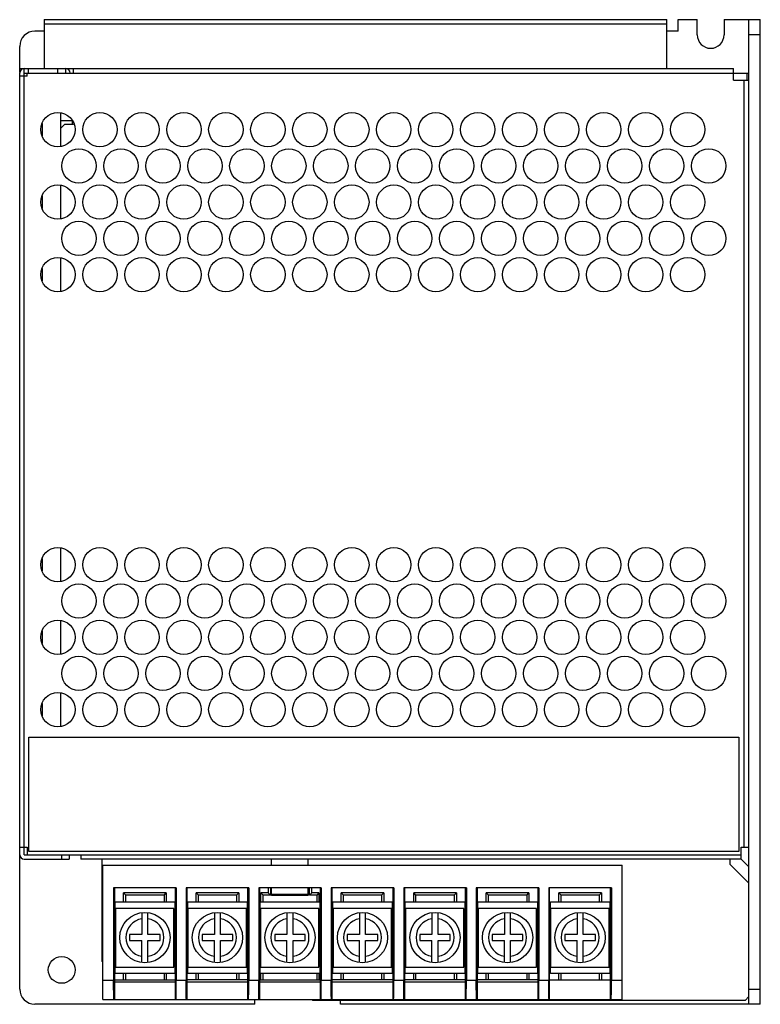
# Model space of a CAD drawing. Header units: millimetres. Extents: x 13 to 110, y 20 to 149.
import ezdxf

# ---------------------------------------------------------------- set-up
doc = ezdxf.new("R2010")
doc.units = ezdxf.units.MM
doc.header["$LTSCALE"] = 11.133321
doc.layers.get('0').update_dxf_attribs({"linetype": 'CONTINUOUS'})

msp = doc.modelspace()

# ---------------------------------------------------------------- linework, layer by layer
at = {"color": 7}
for p, q in [((16.65, 149.38), (16.65, 142.98)), ((16.65, 149.38), (98.2, 149.38)), ((98.2, 148.77), (16.65, 148.77)), ((98.2, 142.98), (98.2, 149.38)), ((99.7, 147.88), (99.7, 149.38)), ((99.7, 149.38), (102.2, 149.38)), ((102.2, 147.38), (102.2, 149.38)), ((105.7, 149.38), (105.7, 147.38)), ((105.7, 149.38), (110.45, 149.38)), ((108.95, 20.38), (108.95, 149.38)), ((110.45, 20.38), (110.45, 149.38)), ((16.65, 147.88), (15.45, 147.88)), ((99.7, 147.88), (98.2, 147.88)), ((110.45, 147.38), (108.95, 147.38)), ((13.45, 142.47), (13.45, 145.88)), ((13.45, 142.97), (19.45, 142.97)), ((13.45, 22.38), (13.45, 142.38)), ((14.45, 141.97), (13.45, 141.97)), ((14.05, 39.98), (14.05, 142.97)), ((14.05, 142.38), (108.95, 142.38)), ((14.45, 141.97), (14.45, 142.38)), ((14.55, 142.97), (14.55, 142.38)), ((18.45, 142.38), (18.45, 142.97)), ((19.45, 142.98), (20.45, 142.98)), ((19.45, 142.97), (19.45, 142.38)), ((20.45, 142.97), (20.45, 142.38)), ((20.45, 142.97), (106.95, 142.97)), ((106.95, 141.47), (106.95, 142.97)), ((108.7, 142.38), (108.7, 141.47)), ((106.95, 141.47), (108.95, 141.47)), ((108.35, 40.98), (108.35, 141.47)), ((18.85, 132.78), (18.85, 137.17)), ((16.45, 134.16), (16.45, 135.79)), ((18.85, 136.18), (20.35, 136.18)), ((18.85, 135.18), (19.35, 135.68)), ((19.35, 135.68), (20.5, 135.68)), ((20.35, 135.68), (20.35, 136.18)), ((18.85, 123.28), (18.85, 127.67)), ((16.45, 124.66), (16.45, 126.29)), ((18.85, 113.78), (18.85, 118.17)), ((16.45, 115.16), (16.45, 116.79)), ((18.85, 75.78), (18.85, 80.17)), ((16.45, 77.16), (16.45, 78.79)), ((18.85, 66.28), (18.85, 70.67)), ((16.45, 67.66), (16.45, 69.29)), ((18.85, 56.78), (18.85, 61.17)), ((16.45, 58.16), (16.45, 59.79)), ((14.65, 40.38), (14.65, 55.38)), ((14.65, 55.38), (107.65, 55.38)), ((107.65, 55.38), (107.65, 40.38)), ((13.45, 40.98), (14.45, 40.98)), ((14.45, 40.98), (14.45, 39.98)), ((107.65, 40.38), (14.65, 40.38)), ((107.95, 40.98), (108.95, 40.98)), ((107.95, 39.38), (107.95, 40.98)), ((14.05, 39.98), (107.95, 39.98)), ((14.05, 39.38), (19.95, 39.38)), ((18.95, 39.38), (18.95, 39.98)), ((19.95, 39.98), (19.95, 39.38)), ((21.45, 39.98), (21.45, 39.38)), ((107.95, 39.38), (21.45, 39.38)), ((24.25, 25.98), (24.25, 39.38)), ((46.45, 38.62), (46.45, 39.38)), ((51.25, 38.62), (51.25, 39.38)), ((106.45, 39.38), (106.45, 38.75)), ((108.95, 36.25), (106.45, 38.75)), ((107.95, 39.37), (108.95, 38.38)), ((24.35, 38.62), (92.35, 38.62)), ((24.35, 21.02), (24.35, 38.62)), ((92.35, 21.02), (92.35, 38.62)), ((33.95, 35.62), (25.75, 35.62)), ((25.75, 35.62), (25.75, 23.52)), ((25.85, 35.62), (25.85, 21.02)), ((27.35, 34.67), (27.05, 34.97)), ((32.65, 34.97), (27.05, 34.97)), ((27.05, 33.82), (27.05, 34.97)), ((32.35, 34.67), (32.65, 34.97)), ((32.65, 34.97), (32.65, 33.82)), ((33.85, 21.02), (33.85, 35.62)), ((33.95, 35.62), (33.95, 23.52)), ((43.45, 35.62), (35.25, 35.62)), ((35.25, 35.62), (35.25, 23.52)), ((35.35, 35.62), (35.35, 21.02)), ((36.85, 34.67), (36.55, 34.97)), ((42.15, 34.97), (36.55, 34.97)), ((36.55, 33.82), (36.55, 34.97)), ((41.85, 34.67), (42.15, 34.97)), ((42.15, 34.97), (42.15, 33.82)), ((43.35, 21.02), (43.35, 35.62)), ((43.45, 35.62), (43.45, 23.52)), ((52.95, 35.62), (44.75, 35.62)), ((44.75, 35.62), (44.75, 23.52)), ((44.85, 35.62), (44.85, 21.02)), ((46, 34.97), (45.05, 34.97)), ((45.05, 34.97), (45.35, 34.67)), ((45.05, 33.82), (45.05, 34.97)), ((46, 35.62), (46, 34.97)), ((46, 34.97), (46.3, 34.67)), ((46.3, 35.62), (46.3, 34.67)), ((46.45, 34.62), (46.45, 35.62)), ((51.25, 34.62), (51.25, 35.62)), ((51.4, 34.67), (51.4, 35.62)), ((51.7, 34.97), (51.4, 34.67)), ((51.7, 34.97), (51.7, 35.62)), ((52.65, 34.97), (51.7, 34.97)), ((52.65, 34.97), (52.35, 34.67)), ((52.65, 34.97), (52.65, 33.82)), ((52.85, 21.02), (52.85, 35.62)), ((52.95, 35.62), (52.95, 23.52)), ((62.45, 35.62), (54.25, 35.62)), ((54.25, 35.62), (54.25, 23.52)), ((54.35, 35.62), (54.35, 21.02)), ((61.15, 34.97), (55.55, 34.97)), ((55.85, 34.67), (55.55, 34.97)), ((55.55, 33.82), (55.55, 34.97)), ((60.85, 34.67), (61.15, 34.97)), ((61.15, 34.97), (61.15, 33.82)), ((62.35, 21.02), (62.35, 35.62)), ((62.45, 35.62), (62.45, 23.52)), ((71.95, 35.62), (63.75, 35.62)), ((63.75, 35.62), (63.75, 23.52)), ((63.85, 35.62), (63.85, 21.02)), ((70.65, 34.97), (65.05, 34.97)), ((65.35, 34.67), (65.05, 34.97)), ((65.05, 33.82), (65.05, 34.97)), ((70.35, 34.67), (70.65, 34.97)), ((70.65, 34.97), (70.65, 33.82)), ((71.85, 21.02), (71.85, 35.62)), ((71.95, 35.62), (71.95, 23.52)), ((81.45, 35.62), (73.25, 35.62)), ((73.25, 35.62), (73.25, 23.52)), ((73.35, 35.62), (73.35, 21.02)), ((80.15, 34.97), (74.55, 34.97)), ((74.85, 34.67), (74.55, 34.97)), ((74.55, 33.82), (74.55, 34.97)), ((79.85, 34.67), (80.15, 34.97)), ((80.15, 34.97), (80.15, 33.82)), ((81.35, 21.02), (81.35, 35.62)), ((81.45, 35.62), (81.45, 23.52)), ((90.95, 35.62), (82.75, 35.62)), ((82.75, 35.62), (82.75, 23.52)), ((82.85, 21.02), (82.85, 35.62)), ((89.65, 34.97), (84.05, 34.97)), ((84.05, 34.97), (84.35, 34.67)), ((84.05, 33.82), (84.05, 34.97)), ((89.65, 34.97), (89.35, 34.67)), ((89.65, 34.97), (89.65, 33.82)), ((90.85, 21.02), (90.85, 35.62)), ((90.95, 35.62), (90.95, 23.52)), ((25.95, 33.82), (33.75, 33.82)), ((25.95, 24.42), (25.95, 33.82)), ((32.35, 34.67), (27.35, 34.67)), ((27.35, 33.82), (27.35, 34.67)), ((32.35, 34.67), (32.35, 33.82)), ((33.75, 33.82), (33.75, 24.42)), ((35.45, 33.82), (43.25, 33.82)), ((35.45, 24.42), (35.45, 33.82)), ((41.85, 34.67), (36.85, 34.67)), ((36.85, 33.82), (36.85, 34.67)), ((41.85, 34.67), (41.85, 33.82)), ((43.25, 33.82), (43.25, 24.42)), ((44.95, 33.82), (52.75, 33.82)), ((44.95, 24.42), (44.95, 33.82)), ((46.3, 34.67), (45.35, 34.67)), ((45.35, 33.82), (45.35, 34.67)), ((46.45, 34.82), (51.25, 34.82)), ((51.25, 34.62), (46.45, 34.62)), ((52.35, 34.67), (51.4, 34.67)), ((52.35, 34.67), (52.35, 33.82)), ((52.75, 33.82), (52.75, 24.42)), ((54.45, 33.82), (62.25, 33.82)), ((54.45, 24.42), (54.45, 33.82)), ((60.85, 34.67), (55.85, 34.67)), ((55.85, 33.82), (55.85, 34.67)), ((60.85, 34.67), (60.85, 33.82)), ((62.25, 33.82), (62.25, 24.42)), ((63.95, 33.82), (71.75, 33.82)), ((63.95, 24.42), (63.95, 33.82)), ((70.35, 34.67), (65.35, 34.67)), ((65.35, 33.82), (65.35, 34.67)), ((70.35, 34.67), (70.35, 33.82)), ((71.75, 33.82), (71.75, 24.42)), ((73.45, 33.82), (81.25, 33.82)), ((73.45, 24.42), (73.45, 33.82)), ((79.85, 34.67), (74.85, 34.67)), ((74.85, 33.82), (74.85, 34.67)), ((79.85, 34.67), (79.85, 33.82)), ((81.25, 33.82), (81.25, 24.42)), ((82.95, 33.82), (90.75, 33.82)), ((82.95, 24.42), (82.95, 33.82)), ((89.35, 34.67), (84.35, 34.67)), ((84.35, 33.82), (84.35, 34.67)), ((89.35, 34.67), (89.35, 33.82)), ((90.75, 33.82), (90.75, 24.42)), ((33.64, 32.92), (25.99, 32.92)), ((25.99, 32.92), (25.99, 25.26)), ((29.45, 32.39), (29.45, 29.53)), ((30.25, 29.53), (30.25, 32.39)), ((33.64, 25.26), (33.64, 32.92)), ((43.14, 32.92), (35.49, 32.92)), ((35.49, 32.92), (35.49, 25.26)), ((38.95, 32.39), (38.95, 29.53)), ((39.75, 29.53), (39.75, 32.39)), ((43.14, 25.26), (43.14, 32.92)), ((52.64, 32.92), (44.99, 32.92)), ((44.99, 32.92), (44.99, 25.26)), ((48.45, 32.39), (48.45, 29.53)), ((49.25, 29.53), (49.25, 32.39)), ((52.64, 25.26), (52.64, 32.92)), ((62.14, 32.92), (54.49, 32.92)), ((54.49, 32.92), (54.49, 25.26)), ((57.95, 32.39), (57.95, 29.53)), ((58.75, 29.53), (58.75, 32.39)), ((62.14, 25.26), (62.14, 32.92)), ((71.64, 32.92), (63.99, 32.92)), ((63.99, 32.92), (63.99, 25.26)), ((67.45, 32.39), (67.45, 29.53)), ((68.25, 29.53), (68.25, 32.39)), ((71.64, 25.26), (71.64, 32.92)), ((81.14, 32.92), (73.49, 32.92)), ((73.49, 32.92), (73.49, 25.26)), ((76.95, 32.39), (76.95, 29.53)), ((77.75, 29.53), (77.75, 32.39)), ((81.14, 25.26), (81.14, 32.92)), ((90.64, 32.92), (82.99, 32.92)), ((82.99, 32.92), (82.99, 25.26)), ((86.45, 32.39), (86.45, 29.53)), ((87.25, 29.53), (87.25, 32.39)), ((90.64, 25.26), (90.64, 32.92)), ((29.45, 29.53), (27.85, 29.53)), ((27.85, 29.53), (27.85, 28.72)), ((27.85, 28.72), (29.45, 28.72)), ((29.45, 25.86), (29.45, 28.72)), ((31.85, 29.53), (30.25, 29.53)), ((30.25, 28.72), (31.85, 28.72)), ((30.25, 25.86), (30.25, 28.72)), ((31.85, 28.72), (31.85, 29.53)), ((38.95, 29.53), (37.35, 29.53)), ((37.35, 29.53), (37.35, 28.72)), ((37.35, 28.72), (38.95, 28.72)), ((38.95, 25.86), (38.95, 28.72)), ((41.35, 29.53), (39.75, 29.53)), ((39.75, 28.72), (41.35, 28.72)), ((39.75, 25.86), (39.75, 28.72)), ((41.35, 28.72), (41.35, 29.53)), ((48.45, 29.53), (46.85, 29.53)), ((46.85, 29.53), (46.85, 28.72)), ((46.85, 28.72), (48.45, 28.72)), ((48.45, 25.86), (48.45, 28.72)), ((50.85, 29.53), (49.25, 29.53)), ((49.25, 28.72), (50.85, 28.72)), ((49.25, 25.86), (49.25, 28.72)), ((50.85, 28.72), (50.85, 29.53)), ((57.95, 29.53), (56.35, 29.53)), ((56.35, 29.53), (56.35, 28.72)), ((56.35, 28.72), (57.95, 28.72)), ((57.95, 25.86), (57.95, 28.72)), ((60.35, 29.53), (58.75, 29.53)), ((58.75, 28.72), (60.35, 28.72)), ((58.75, 25.86), (58.75, 28.72)), ((60.35, 28.72), (60.35, 29.53)), ((67.45, 29.53), (65.85, 29.53)), ((65.85, 29.53), (65.85, 28.72)), ((65.85, 28.72), (67.45, 28.72)), ((67.45, 25.86), (67.45, 28.72)), ((69.85, 29.53), (68.25, 29.53)), ((68.25, 28.72), (69.85, 28.72)), ((68.25, 25.86), (68.25, 28.72)), ((69.85, 28.72), (69.85, 29.53)), ((76.95, 29.53), (75.35, 29.53)), ((75.35, 29.53), (75.35, 28.72)), ((75.35, 28.72), (76.95, 28.72)), ((76.95, 25.86), (76.95, 28.72)), ((79.35, 29.53), (77.75, 29.53)), ((77.75, 28.72), (79.35, 28.72)), ((77.75, 25.86), (77.75, 28.72)), ((79.35, 28.72), (79.35, 29.53)), ((86.45, 29.53), (84.85, 29.53)), ((84.85, 29.53), (84.85, 28.72)), ((84.85, 28.72), (86.45, 28.72)), ((86.45, 25.86), (86.45, 28.72)), ((88.85, 29.53), (87.25, 29.53)), ((87.25, 28.72), (88.85, 28.72)), ((87.25, 25.86), (87.25, 28.72)), ((88.85, 28.72), (88.85, 29.53)), ((24.35, 25.88), (24.25, 25.98)), ((25.99, 25.26), (33.64, 25.26)), ((35.49, 25.26), (43.14, 25.26)), ((44.99, 25.26), (52.64, 25.26)), ((54.49, 25.26), (62.14, 25.26)), ((63.99, 25.26), (71.64, 25.26)), ((73.49, 25.26), (81.14, 25.26)), ((82.99, 25.26), (90.64, 25.26)), ((24.35, 23.52), (25.75, 23.52)), ((25.85, 23.57), (33.85, 23.57)), ((33.85, 23.27), (25.85, 23.27)), ((33.75, 24.42), (25.95, 24.42)), ((27.05, 23.57), (27.05, 24.42)), ((27.35, 23.57), (27.35, 24.42)), ((32.35, 24.42), (32.35, 23.57)), ((32.65, 24.42), (32.65, 23.57)), ((33.95, 23.52), (35.25, 23.52)), ((43.35, 23.57), (35.35, 23.57)), ((43.35, 23.27), (35.35, 23.27)), ((43.25, 24.42), (35.45, 24.42)), ((36.55, 23.57), (36.55, 24.42)), ((36.85, 23.57), (36.85, 24.42)), ((41.85, 24.42), (41.85, 23.57)), ((42.15, 24.42), (42.15, 23.57)), ((43.45, 23.52), (44.75, 23.52)), ((44.85, 23.57), (52.85, 23.57)), ((52.85, 23.27), (44.85, 23.27)), ((52.75, 24.42), (44.95, 24.42)), ((45.05, 23.57), (45.05, 24.42)), ((45.35, 23.57), (45.35, 24.42)), ((52.35, 24.42), (52.35, 23.57)), ((52.65, 24.42), (52.65, 23.57)), ((52.95, 23.52), (54.25, 23.52)), ((62.35, 23.57), (54.35, 23.57)), ((62.35, 23.27), (54.35, 23.27)), ((62.25, 24.42), (54.45, 24.42)), ((55.55, 23.57), (55.55, 24.42)), ((55.85, 23.57), (55.85, 24.42)), ((60.85, 24.42), (60.85, 23.57)), ((61.15, 24.42), (61.15, 23.57)), ((62.45, 23.52), (63.75, 23.52)), ((71.85, 23.57), (63.85, 23.57)), ((71.85, 23.27), (63.85, 23.27)), ((71.75, 24.42), (63.95, 24.42)), ((65.05, 23.57), (65.05, 24.42)), ((65.35, 23.57), (65.35, 24.42)), ((70.35, 24.42), (70.35, 23.57)), ((70.65, 24.42), (70.65, 23.57)), ((71.95, 23.52), (73.25, 23.52)), ((81.35, 23.57), (73.35, 23.57)), ((81.35, 23.27), (73.35, 23.27)), ((81.25, 24.42), (73.45, 24.42)), ((74.55, 23.57), (74.55, 24.42)), ((74.85, 23.57), (74.85, 24.42)), ((79.85, 24.42), (79.85, 23.57)), ((80.15, 24.42), (80.15, 23.57)), ((81.45, 23.52), (82.75, 23.52)), ((82.85, 23.57), (90.85, 23.57)), ((90.75, 24.42), (82.95, 24.42)), ((84.05, 23.57), (84.05, 24.42)), ((84.35, 23.57), (84.35, 24.42)), ((89.35, 24.42), (89.35, 23.57)), ((89.65, 24.42), (89.65, 23.57)), ((90.95, 23.52), (92.35, 23.52)), ((108.95, 22.38), (110.45, 22.38)), ((24.35, 21.02), (92.35, 21.02)), ((44.25, 20.38), (44.25, 21.02)), ((51.85, 20.88), (51.7, 21.02)), ((108.45, 20.88), (51.85, 20.88)), ((55.45, 20.38), (55.45, 20.88)), ((108.95, 21.38), (108.45, 20.88)), ((44.25, 20.38), (15.45, 20.38)), ((110.45, 20.38), (55.45, 20.38))]:
    msp.add_line(p, q, dxfattribs=at)
for centre, radius in [((18.45, 134.97), 2.25), ((23.95, 134.97), 2.25), ((29.45, 134.97), 2.25), ((34.95, 134.97), 2.25), ((40.45, 134.97), 2.25), ((45.95, 134.97), 2.25), ((51.45, 134.97), 2.25), ((56.95, 134.97), 2.25), ((62.45, 134.97), 2.25), ((67.95, 134.97), 2.25), ((73.45, 134.97), 2.25), ((78.95, 134.97), 2.25), ((84.45, 134.97), 2.25), ((89.95, 134.97), 2.25), ((95.45, 134.97), 2.25), ((100.95, 134.97), 2.25), ((21.2, 130.22), 2.25), ((26.7, 130.22), 2.25), ((32.2, 130.22), 2.25), ((37.7, 130.22), 2.25), ((43.2, 130.22), 2.25), ((48.7, 130.22), 2.25), ((54.2, 130.22), 2.25), ((59.7, 130.22), 2.25), ((65.2, 130.22), 2.25), ((70.7, 130.22), 2.25), ((76.2, 130.22), 2.25), ((81.7, 130.22), 2.25), ((87.2, 130.22), 2.25), ((92.7, 130.22), 2.25), ((98.2, 130.22), 2.25), ((103.7, 130.22), 2.25), ((18.45, 125.47), 2.25), ((23.95, 125.47), 2.25), ((29.45, 125.47), 2.25), ((34.95, 125.47), 2.25), ((40.45, 125.47), 2.25), ((45.95, 125.47), 2.25), ((51.45, 125.47), 2.25), ((56.95, 125.47), 2.25), ((62.45, 125.47), 2.25), ((67.95, 125.47), 2.25), ((73.45, 125.47), 2.25), ((78.95, 125.47), 2.25), ((84.45, 125.47), 2.25), ((89.95, 125.47), 2.25), ((95.45, 125.47), 2.25), ((100.95, 125.47), 2.25), ((21.2, 120.72), 2.25), ((26.7, 120.72), 2.25), ((32.2, 120.72), 2.25), ((37.7, 120.72), 2.25), ((43.2, 120.72), 2.25), ((48.7, 120.72), 2.25), ((54.2, 120.72), 2.25), ((59.7, 120.72), 2.25), ((65.2, 120.72), 2.25), ((70.7, 120.72), 2.25), ((76.2, 120.72), 2.25), ((81.7, 120.72), 2.25), ((87.2, 120.72), 2.25), ((92.7, 120.72), 2.25), ((98.2, 120.72), 2.25), ((103.7, 120.72), 2.25), ((18.45, 115.97), 2.25), ((23.95, 115.97), 2.25), ((29.45, 115.97), 2.25), ((34.95, 115.97), 2.25), ((40.45, 115.97), 2.25), ((45.95, 115.97), 2.25), ((51.45, 115.97), 2.25), ((56.95, 115.97), 2.25), ((62.45, 115.97), 2.25), ((67.95, 115.97), 2.25), ((73.45, 115.97), 2.25), ((78.95, 115.97), 2.25), ((84.45, 115.97), 2.25), ((89.95, 115.97), 2.25), ((95.45, 115.97), 2.25), ((100.95, 115.97), 2.25), ((18.45, 77.97), 2.25), ((23.95, 77.97), 2.25), ((29.45, 77.97), 2.25), ((34.95, 77.97), 2.25), ((40.45, 77.97), 2.25), ((45.95, 77.97), 2.25), ((51.45, 77.97), 2.25), ((56.95, 77.97), 2.25), ((62.45, 77.97), 2.25), ((67.95, 77.97), 2.25), ((73.45, 77.97), 2.25), ((78.95, 77.97), 2.25), ((84.45, 77.97), 2.25), ((89.95, 77.97), 2.25), ((95.45, 77.97), 2.25), ((100.95, 77.97), 2.25), ((21.2, 73.22), 2.25), ((26.7, 73.22), 2.25), ((32.2, 73.22), 2.25), ((37.7, 73.22), 2.25), ((43.2, 73.22), 2.25), ((48.7, 73.22), 2.25), ((54.2, 73.22), 2.25), ((59.7, 73.22), 2.25), ((65.2, 73.22), 2.25), ((70.7, 73.22), 2.25), ((76.2, 73.22), 2.25), ((81.7, 73.22), 2.25), ((87.2, 73.22), 2.25), ((92.7, 73.22), 2.25), ((98.2, 73.22), 2.25), ((103.7, 73.22), 2.25), ((18.45, 68.47), 2.25), ((23.95, 68.47), 2.25), ((29.45, 68.47), 2.25), ((34.95, 68.47), 2.25), ((40.45, 68.47), 2.25), ((45.95, 68.47), 2.25), ((51.45, 68.47), 2.25), ((56.95, 68.47), 2.25), ((62.45, 68.47), 2.25), ((67.95, 68.47), 2.25), ((73.45, 68.47), 2.25), ((78.95, 68.47), 2.25), ((84.45, 68.47), 2.25), ((89.95, 68.47), 2.25), ((95.45, 68.47), 2.25), ((100.95, 68.47), 2.25), ((21.2, 63.73), 2.25), ((26.7, 63.73), 2.25), ((32.2, 63.73), 2.25), ((37.7, 63.73), 2.25), ((43.2, 63.73), 2.25), ((48.7, 63.73), 2.25), ((54.2, 63.73), 2.25), ((59.7, 63.73), 2.25), ((65.2, 63.73), 2.25), ((70.7, 63.73), 2.25), ((76.2, 63.73), 2.25), ((81.7, 63.73), 2.25), ((87.2, 63.73), 2.25), ((92.7, 63.73), 2.25), ((98.2, 63.73), 2.25), ((103.7, 63.73), 2.25), ((18.45, 58.98), 2.25), ((23.95, 58.98), 2.25), ((29.45, 58.98), 2.25), ((34.95, 58.98), 2.25), ((40.45, 58.98), 2.25), ((45.95, 58.98), 2.25), ((51.45, 58.98), 2.25), ((56.95, 58.98), 2.25), ((62.45, 58.98), 2.25), ((67.95, 58.98), 2.25), ((73.45, 58.98), 2.25), ((78.95, 58.98), 2.25), ((84.45, 58.98), 2.25), ((89.95, 58.98), 2.25), ((95.45, 58.98), 2.25), ((100.95, 58.98), 2.25), ((29.85, 29.12), 3.29), ((39.35, 29.12), 3.29), ((48.85, 29.12), 3.29), ((58.35, 29.12), 3.29), ((67.85, 29.12), 3.29), ((77.35, 29.12), 3.29), ((86.85, 29.12), 3.29), ((18.95, 24.88), 1.75)]:
    msp.add_circle(centre, radius, dxfattribs=at)
for centre, radius, start, end in [((15.45, 145.88), 2, 90, 180), ((103.95, 147.38), 1.75, 180, 360), ((14.05, 142.38), 0.6, 90, 180), ((19.45, 142.38), 0.6, 0, 90), ((14.05, 39.98), 0.6, 180, 270), ((29.85, 29.12), 2.49, 99.2536, 260.7464), ((29.85, 29.12), 2.49, 279.2429, 80.7571), ((39.35, 29.12), 2.49, 99.2536, 260.7464), ((39.35, 29.12), 2.49, 279.2429, 80.7571), ((48.85, 29.12), 2.49, 99.2536, 260.7464), ((48.85, 29.12), 2.49, 279.2429, 80.7571), ((58.35, 29.12), 2.49, 99.2536, 260.7464), ((58.35, 29.12), 2.49, 279.2429, 80.7571), ((67.85, 29.12), 2.49, 99.2536, 260.7464), ((67.85, 29.12), 2.49, 279.2429, 80.7571), ((77.35, 29.12), 2.49, 99.2536, 260.7464), ((77.35, 29.12), 2.49, 279.2429, 80.7571), ((86.85, 29.12), 2.49, 99.2536, 260.7464), ((86.85, 29.12), 2.49, 279.2429, 80.7571), ((15.45, 22.38), 2, 180, 270)]:
    msp.add_arc(centre, radius, start, end, dxfattribs=at)
for centre, start_param in [((33.92, 23.52), -3.141616), ((43.42, 23.52), -3.141616), ((52.92, 23.52), -3.141616), ((62.42, 23.52), -3.141616), ((71.92, 23.52), -3.141616), ((81.42, 23.52), -3.141616), ((90.92, 23.52), -3.141611)]:
    msp.add_ellipse(centre, major_axis=(0, 2.5), ratio=0.013333, start_param=start_param, end_param=-1.570809, dxfattribs=at)
for points, knots in [([(25.78, 21.02), (25.78, 21.02), (25.78, 21.03), (25.78, 21.03), (25.78, 21.04), (25.78, 21.05), (25.78, 21.07), (25.78, 21.1), (25.77, 21.13), (25.77, 21.17), (25.77, 21.24), (25.77, 21.33), (25.76, 21.45), (25.76, 21.6), (25.76, 21.76), (25.76, 21.94), (25.76, 22.14), (25.75, 22.35), (25.75, 22.65), (25.75, 23.04), (25.75, 23.36), (25.75, 23.52)], [0, 0, 0, 0, 0.000444, 0.001406, 0.005074, 0.01111, 0.019515, 0.030279, 0.04338, 0.058781, 0.076444, 0.118395, 0.168837, 0.227271, 0.293154, 0.365836, 0.444636, 0.528775, 0.617439, 0.804993, 1, 1, 1, 1]), ([(35.28, 21.02), (35.28, 21.02), (35.28, 21.03), (35.28, 21.03), (35.28, 21.04), (35.28, 21.05), (35.28, 21.07), (35.28, 21.1), (35.27, 21.13), (35.27, 21.17), (35.27, 21.24), (35.27, 21.33), (35.26, 21.45), (35.26, 21.6), (35.26, 21.76), (35.26, 21.94), (35.26, 22.14), (35.25, 22.35), (35.25, 22.65), (35.25, 23.04), (35.25, 23.36), (35.25, 23.52)], [0, 0, 0, 0, 0.000444, 0.001405, 0.005074, 0.01111, 0.019514, 0.030278, 0.043379, 0.05878, 0.076443, 0.118393, 0.168835, 0.22727, 0.293153, 0.365835, 0.444635, 0.528774, 0.617438, 0.804992, 1, 1, 1, 1]), ([(44.78, 21.02), (44.78, 21.02), (44.78, 21.03), (44.78, 21.03), (44.78, 21.04), (44.78, 21.05), (44.78, 21.07), (44.78, 21.1), (44.77, 21.13), (44.77, 21.17), (44.77, 21.24), (44.77, 21.33), (44.76, 21.45), (44.76, 21.6), (44.76, 21.76), (44.76, 21.94), (44.76, 22.14), (44.75, 22.35), (44.75, 22.65), (44.75, 23.04), (44.75, 23.36), (44.75, 23.52)], [0, 0, 0, 0, 0.000444, 0.001405, 0.005074, 0.01111, 0.019514, 0.030278, 0.043379, 0.05878, 0.076443, 0.118393, 0.168835, 0.22727, 0.293153, 0.365835, 0.444635, 0.528774, 0.617438, 0.804992, 1, 1, 1, 1]), ([(54.28, 21.02), (54.28, 21.02), (54.28, 21.03), (54.28, 21.03), (54.28, 21.04), (54.28, 21.05), (54.28, 21.07), (54.28, 21.1), (54.27, 21.13), (54.27, 21.17), (54.27, 21.24), (54.27, 21.33), (54.26, 21.45), (54.26, 21.6), (54.26, 21.76), (54.26, 21.94), (54.26, 22.14), (54.25, 22.35), (54.25, 22.65), (54.25, 23.04), (54.25, 23.36), (54.25, 23.52)], [0, 0, 0, 0, 0.000444, 0.001405, 0.005074, 0.01111, 0.019514, 0.030278, 0.043379, 0.05878, 0.076443, 0.118393, 0.168835, 0.22727, 0.293153, 0.365835, 0.444635, 0.528774, 0.617438, 0.804992, 1, 1, 1, 1]), ([(63.78, 21.02), (63.78, 21.02), (63.78, 21.03), (63.78, 21.03), (63.78, 21.04), (63.78, 21.05), (63.78, 21.07), (63.78, 21.1), (63.77, 21.13), (63.77, 21.17), (63.77, 21.24), (63.77, 21.33), (63.76, 21.45), (63.76, 21.6), (63.76, 21.76), (63.76, 21.94), (63.76, 22.14), (63.75, 22.35), (63.75, 22.65), (63.75, 23.04), (63.75, 23.36), (63.75, 23.52)], [0, 0, 0, 0, 0.000444, 0.001405, 0.005074, 0.01111, 0.019514, 0.030278, 0.043379, 0.05878, 0.076443, 0.118393, 0.168835, 0.22727, 0.293153, 0.365835, 0.444635, 0.528774, 0.617438, 0.804992, 1, 1, 1, 1]), ([(73.28, 21.02), (73.28, 21.02), (73.28, 21.03), (73.28, 21.03), (73.28, 21.04), (73.28, 21.05), (73.28, 21.07), (73.28, 21.1), (73.27, 21.13), (73.27, 21.17), (73.27, 21.24), (73.27, 21.33), (73.26, 21.45), (73.26, 21.6), (73.26, 21.76), (73.26, 21.94), (73.26, 22.14), (73.25, 22.35), (73.25, 22.65), (73.25, 23.04), (73.25, 23.36), (73.25, 23.52)], [0, 0, 0, 0, 0.000444, 0.001405, 0.005074, 0.01111, 0.019514, 0.030278, 0.043379, 0.05878, 0.076443, 0.118393, 0.168835, 0.22727, 0.293153, 0.365835, 0.444635, 0.528774, 0.617438, 0.804992, 1, 1, 1, 1]), ([(82.78, 21.02), (82.78, 21.02), (82.78, 21.03), (82.78, 21.03), (82.78, 21.04), (82.78, 21.05), (82.78, 21.07), (82.78, 21.1), (82.77, 21.13), (82.77, 21.17), (82.77, 21.24), (82.77, 21.33), (82.76, 21.45), (82.76, 21.6), (82.76, 21.76), (82.76, 21.94), (82.76, 22.14), (82.75, 22.35), (82.75, 22.65), (82.75, 23.04), (82.75, 23.36), (82.75, 23.52)], [0, 0, 0, 0, 0.000444, 0.001405, 0.005074, 0.01111, 0.019514, 0.030278, 0.043379, 0.05878, 0.076443, 0.118393, 0.168835, 0.22727, 0.293153, 0.365835, 0.444635, 0.528774, 0.617438, 0.804992, 1, 1, 1, 1])]:
    msp.add_open_spline(points, degree=3, knots=knots, dxfattribs=at)

doc.saveas('drawing.dxf')
